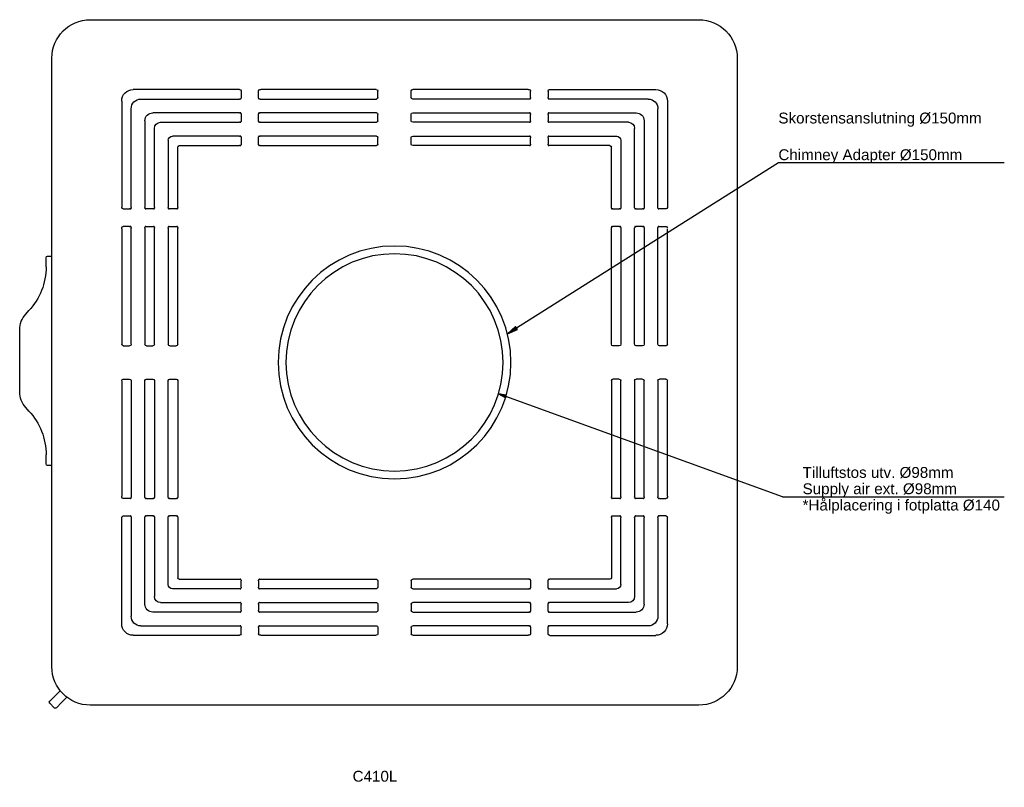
# Model space of a CAD drawing. Header units: millimetres. Extents: x 26 to 661, y -549 to -54.
import ezdxf
from ezdxf.lldxf.tags import DXFTag

# ---------------------------------------------------------------- set-up
doc = ezdxf.new("R2010")
doc.units = ezdxf.units.MM
for name, color, linetype in [('Default', 7, 'Continuous'), ('dimension', 7, 'Continuous'), ('DSN1072273', 7, 'Continuous'), ('DSN1089373', 7, 'Continuous'), ('DSN1110571', 7, 'Continuous'), ('DSN1121146', 7, 'Continuous'), ('DV1_dimension', 7, 'Continuous')]:
    doc.layers.add(name, color=color, linetype=linetype)
tags = doc.linetypes.add('HIDDEN2', pattern=[4.7625, 3.175, -1.5875]).pattern_tags.tags
tags[6:7] = [DXFTag(74, 4), DXFTag(75, 0), DXFTag(340, '0'), DXFTag(46, 0.0), DXFTag(50, 0.0), DXFTag(44, 0.0), DXFTag(45, 0.0)]
tags[4:5] = [DXFTag(74, 4), DXFTag(75, 0), DXFTag(340, '0'), DXFTag(46, 0.0), DXFTag(50, 0.0), DXFTag(44, 0.0), DXFTag(45, 0.0)]

# ---------------------------------------------------------------- blocks, each defined once
blk = doc.blocks.new('SEANNOT_GROUP1')
at = {"layer": 'Default', "linetype": 'Continuous'}
blk.add_hatch(color=7, dxfattribs=at).paths.add_polyline_path([(5.3, 4.72), (0, 0), (6.54, 2.75)])
at = {"layer": 'Default', "color": 7, "linetype": 'Continuous'}
for p, q in [((174.73, 110.18), (0, 0)), ((320.11, 110.18), (174.73, 110.18)), ((5.3, 4.72), (0, 0)), ((5.3, 4.72), (0, 0)), ((0, 0), (6.54, 2.75)), ((0, 0), (6.54, 2.75)), ((6.54, 2.75), (5.3, 4.72)), ((6.54, 2.75), (5.3, 4.72))]:
    blk.add_line(p, q, dxfattribs=at)
blk = doc.blocks.new('SEANNOT_GROUP')
at = {"layer": 'dimension', "linetype": 'Continuous'}
blk.add_hatch(color=7, dxfattribs=at).paths.add_polyline_path([(4.88, 65.54), (0, 66.44), (4.33, 64)])
at = {"layer": 'dimension', "color": 7, "linetype": 'Continuous'}
for p, q in [((182.9, 0), (0, 66.44)), ((4.88, 65.54), (0, 66.44)), ((0, 66.44), (4.33, 64)), ((4.88, 65.54), (0, 66.44)), ((0, 66.44), (4.33, 64)), ((4.88, 65.54), (0, 66.44)), ((0, 66.44), (4.33, 64)), ((4.88, 65.54), (0, 66.44)), ((0, 66.44), (4.33, 64)), ((4.33, 64), (4.88, 65.54)), ((4.33, 64), (4.88, 65.54)), ((4.33, 64), (4.88, 65.54)), ((4.33, 64), (4.88, 65.54)), ((182.9, 0), (325.82, 0))]:
    blk.add_line(p, q, dxfattribs=at)
at = {"layer": 'dimension', "char_height": 7, "attachment_point": 1}
for s, insert, width in [('{\\fArial|b0||i0||c0|p34;\\C7;\\H7.;\\W1.;Tilluftstos utv. Ø98mm}', (195.85, 19.25), 98.1522), ('{\\fArial|b0||i0||c0|p34;\\C7;\\H7.;\\W1.;Supply air ext. Ø98mm}', (195.85, 8.75), 99.8261), ('{\\fArial|b0||i0||c0|p34;\\C7;\\H7.;\\W1.;*Hålplacering i fotplatta Ø140}', (195.85, -1.75), 127.5218)]:
    blk.add_mtext(s, dxfattribs=dict(at, insert=insert, width=width))
blk = doc.blocks.new('SE')
at = {"layer": 'DSN1072273', "color": 7, "linetype": 'Continuous'}
for p, q in [((-26.89, 3.57), (-30.37, 7.04)), ((-26.09, 11.25), (-22.65, 7.81)), ((-22.65, 7.81), (-19.37, 4.54)), ((-23.61, 0.29), (-26.89, 3.57)), ((-19.37, 3.12), (-22.2, 0.29))]:
    blk.add_line(p, q, dxfattribs=at)
for centre, start, end in [((-22.91, 1), 225, 315), ((-20.08, 3.83), 315, 45)]:
    blk.add_arc(centre, 1, start, end, dxfattribs=at)
at = {"layer": 'DSN1089373', "color": 7, "linetype": 'Continuous'}
blk.add_line((-341.15, 383.38), (-341.05, 383.48), dxfattribs=at)
at = {"layer": 'DSN1110571', "color": 7, "linetype": 'Continuous'}
for p, q in [((-18, 291.19), (-20.7, 291.19)), ((-17, 284.24), (-17, 290.19)), ((-17, 284.24), (-17, 284.24)), ((-6, 256.08), (-5.99, 256.08)), ((-3.96, 253.87), (-5.99, 256.08)), ((-3.96, 253.87), (-3.96, 253.87)), ((0, 203.74), (0, 243.74)), ((0, 203.74), (0, 203.74)), ((-6, 191.4), (-5.99, 191.4)), ((-5.99, 191.4), (-3.96, 193.6)), ((-3.96, 193.61), (-3.96, 193.6)), ((-17, 163.24), (-17, 163.24)), ((-17, 157.29), (-17, 163.24)), ((-20.7, 156.29), (-18, 156.29))]:
    blk.add_line(p, q, dxfattribs=at)
for centre, radius, start, end in [((-18, 290.19), 1, 0, 90), ((24.53, 284.24), 41.53, 180, 222.69157), ((-14.95, 243.74), 14.94, 0, 42.69157), ((-14.95, 203.74), 14.94, 317.30843, 360), ((24.53, 163.24), 41.53, 137.30843, 180), ((-18, 157.29), 1, 270, 0)]:
    blk.add_arc(centre, radius, start, end, dxfattribs=at)
at = {"layer": 'DSN1121146', "color": 7, "linetype": 'Continuous'}
for p, q in [((-45.5, 443.49), (-437.5, 443.49)), ((-462.3, 418.69), (-462.3, 26.69)), ((-20.7, 26.69), (-20.7, 418.69)), ((-341.48, 398.49), (-409.83, 398.49)), ((-340.38, 397.49), (-340.38, 393.39)), ((-329.12, 393.39), (-329.12, 397.49)), ((-327.65, 398.45), (-253.24, 398.45)), ((-252.2, 393.39), (-252.2, 397.49)), ((-230.8, 393.39), (-230.8, 397.49)), ((-229.76, 398.45), (-155.36, 398.45)), ((-153.88, 393.39), (-153.88, 397.49)), ((-142.62, 397.49), (-142.62, 393.39)), ((-141.52, 398.49), (-73.17, 398.49)), ((-417.3, 391.02), (-417.3, 322.67)), ((-404.93, 392.39), (-341.39, 392.39)), ((-328.12, 392.39), (-253.2, 392.39)), ((-154.89, 392.39), (-229.81, 392.39)), ((-78.08, 392.39), (-141.62, 392.39)), ((-65.7, 391.02), (-65.7, 322.67)), ((-411.2, 322.58), (-411.2, 386.11)), ((-341.39, 383.49), (-397.22, 383.49)), ((-340.38, 382.49), (-340.38, 378.39)), ((-329.12, 378.39), (-329.12, 382.49)), ((-253.2, 383.49), (-328.12, 383.49)), ((-252.2, 378.39), (-252.2, 382.49)), ((-230.8, 378.39), (-230.8, 382.49)), ((-229.81, 383.49), (-154.89, 383.49)), ((-153.88, 378.39), (-153.88, 382.49)), ((-142.62, 382.49), (-142.62, 378.39)), ((-141.62, 383.49), (-85.78, 383.49)), ((-71.8, 322.58), (-71.8, 386.11)), ((-402.3, 378.41), (-402.3, 322.58)), ((-392.32, 377.39), (-341.39, 377.39)), ((-328.12, 377.39), (-253.2, 377.39)), ((-154.89, 377.39), (-229.81, 377.39)), ((-90.69, 377.39), (-141.62, 377.39)), ((-80.7, 378.41), (-80.7, 322.58)), ((-396.2, 322.58), (-396.2, 373.5)), ((-341.39, 368.49), (-384.61, 368.49)), ((-253.2, 368.49), (-328.12, 368.49)), ((-229.81, 368.49), (-154.89, 368.49)), ((-141.62, 368.49), (-98.39, 368.49)), ((-86.8, 322.58), (-86.8, 373.5)), ((-387.3, 365.8), (-387.3, 322.58)), ((-380.21, 362.39), (-341.39, 362.39)), ((-340.38, 367.49), (-340.38, 363.39)), ((-329.12, 363.39), (-329.12, 367.49)), ((-328.12, 362.39), (-253.2, 362.39)), ((-252.2, 363.39), (-252.2, 367.49)), ((-230.8, 363.39), (-230.8, 367.49)), ((-154.89, 362.39), (-229.81, 362.39)), ((-153.88, 363.39), (-153.88, 367.49)), ((-142.62, 367.49), (-142.62, 363.39)), ((-102.8, 362.39), (-141.62, 362.39)), ((-95.7, 365.8), (-95.7, 322.58)), ((-381.2, 322.58), (-381.2, 361.39)), ((-101.8, 322.58), (-101.8, 361.39)), ((-416.3, 321.57), (-412.21, 321.57)), ((-397.21, 321.57), (-401.3, 321.57)), ((-382.21, 321.57), (-386.3, 321.57)), ((-100.8, 321.57), (-96.71, 321.57)), ((-85.8, 321.57), (-81.71, 321.57)), ((-66.71, 321.57), (-70.8, 321.57)), ((-417.26, 234.43), (-417.26, 308.84)), ((-412.21, 310.31), (-416.3, 310.31)), ((-411.2, 234.39), (-411.2, 309.3)), ((-402.3, 309.3), (-402.3, 234.39)), ((-401.3, 310.31), (-397.21, 310.31)), ((-396.2, 234.39), (-396.2, 309.3)), ((-387.3, 309.3), (-387.3, 234.39)), ((-386.3, 310.31), (-382.21, 310.31)), ((-381.2, 234.39), (-381.2, 309.3)), ((-101.8, 234.39), (-101.8, 309.3)), ((-96.71, 310.31), (-100.8, 310.31)), ((-95.7, 309.3), (-95.7, 234.39)), ((-86.8, 234.39), (-86.8, 309.3)), ((-81.71, 310.31), (-85.8, 310.31)), ((-80.7, 309.3), (-80.7, 234.39)), ((-71.8, 234.39), (-71.8, 309.3)), ((-70.8, 310.31), (-66.71, 310.31)), ((-65.74, 308.84), (-65.74, 234.43)), ((-416.31, 233.39), (-412.2, 233.39)), ((-401.31, 233.39), (-397.2, 233.39)), ((-386.31, 233.39), (-382.2, 233.39)), ((-96.7, 233.39), (-100.81, 233.39)), ((-81.7, 233.39), (-85.81, 233.39)), ((-66.7, 233.39), (-70.81, 233.39)), ((-417.26, 136.54), (-417.26, 210.95)), ((-416.31, 211.99), (-412.2, 211.99)), ((-411.2, 210.99), (-411.2, 136.08)), ((-402.3, 136.08), (-402.3, 210.99)), ((-401.31, 211.99), (-397.2, 211.99)), ((-396.2, 210.99), (-396.2, 136.08)), ((-387.3, 136.08), (-387.3, 210.99)), ((-386.31, 211.99), (-382.2, 211.99)), ((-381.2, 210.99), (-381.2, 136.08)), ((-101.8, 210.99), (-101.8, 136.08)), ((-96.7, 211.99), (-100.81, 211.99)), ((-95.7, 136.08), (-95.7, 210.99)), ((-86.8, 210.99), (-86.8, 136.08)), ((-81.7, 211.99), (-85.81, 211.99)), ((-80.7, 136.08), (-80.7, 210.99)), ((-71.8, 210.99), (-71.8, 136.08)), ((-66.7, 211.99), (-70.81, 211.99)), ((-65.74, 210.95), (-65.74, 136.54)), ((-412.21, 135.07), (-416.3, 135.07)), ((-401.3, 135.07), (-397.21, 135.07)), ((-386.3, 135.07), (-382.21, 135.07)), ((-96.71, 135.07), (-100.8, 135.07)), ((-81.71, 135.07), (-85.8, 135.07)), ((-70.8, 135.07), (-66.71, 135.07)), ((-417.3, 54.36), (-417.3, 122.71)), ((-416.3, 123.81), (-412.21, 123.81)), ((-411.2, 122.8), (-411.2, 59.27)), ((-402.3, 66.97), (-402.3, 122.8)), ((-397.21, 123.81), (-401.3, 123.81)), ((-396.2, 122.8), (-396.2, 71.87)), ((-387.3, 79.58), (-387.3, 122.8)), ((-382.21, 123.81), (-386.3, 123.81)), ((-381.2, 122.8), (-381.2, 83.99)), ((-101.8, 122.8), (-101.8, 83.99)), ((-100.8, 123.81), (-96.71, 123.81)), ((-95.7, 79.58), (-95.7, 122.8)), ((-86.8, 122.8), (-86.8, 71.87)), ((-85.8, 123.81), (-81.71, 123.81)), ((-80.7, 66.97), (-80.7, 122.8)), ((-71.8, 122.8), (-71.8, 59.27)), ((-66.71, 123.81), (-70.8, 123.81)), ((-65.7, 54.36), (-65.7, 122.71)), ((-380.21, 82.99), (-341.39, 82.99)), ((-328.12, 82.99), (-253.2, 82.99)), ((-154.89, 82.99), (-229.81, 82.99)), ((-102.8, 82.99), (-141.62, 82.99)), ((-341.39, 76.89), (-384.61, 76.89)), ((-340.38, 77.89), (-340.38, 81.99)), ((-329.12, 81.99), (-329.12, 77.89)), ((-253.2, 76.89), (-328.12, 76.89)), ((-252.2, 81.99), (-252.2, 77.89)), ((-230.8, 81.99), (-230.8, 77.89)), ((-229.81, 76.89), (-154.89, 76.89)), ((-153.88, 81.99), (-153.88, 77.89)), ((-142.62, 77.89), (-142.62, 81.99)), ((-141.62, 76.89), (-98.39, 76.89)), ((-392.32, 67.99), (-341.39, 67.99)), ((-340.38, 62.89), (-340.38, 66.99)), ((-329.12, 66.99), (-329.12, 62.89)), ((-328.12, 67.99), (-253.2, 67.99)), ((-252.2, 66.99), (-252.2, 62.89)), ((-230.8, 66.99), (-230.8, 62.89)), ((-154.89, 67.99), (-229.81, 67.99)), ((-153.88, 66.99), (-153.88, 62.89)), ((-142.62, 62.89), (-142.62, 66.99)), ((-90.69, 67.99), (-141.62, 67.99)), ((-341.39, 61.89), (-397.22, 61.89)), ((-253.2, 61.89), (-328.12, 61.89)), ((-229.81, 61.89), (-154.89, 61.89)), ((-141.62, 61.89), (-85.78, 61.89)), ((-404.93, 52.99), (-341.39, 52.99)), ((-340.38, 47.89), (-340.38, 51.99)), ((-329.12, 51.99), (-329.12, 47.89)), ((-328.12, 52.99), (-253.2, 52.99)), ((-252.2, 51.99), (-252.2, 47.89)), ((-230.8, 51.99), (-230.8, 47.89)), ((-154.89, 52.99), (-229.81, 52.99)), ((-153.88, 51.99), (-153.88, 47.89)), ((-142.62, 47.89), (-142.62, 51.99)), ((-78.08, 52.99), (-141.62, 52.99)), ((-341.48, 46.89), (-409.83, 46.89)), ((-253.24, 46.93), (-327.65, 46.93)), ((-155.36, 46.93), (-229.76, 46.93)), ((-141.52, 46.89), (-73.17, 46.89)), ((-437.5, 1.89), (-45.5, 1.89))]:
    blk.add_line(p, q, dxfattribs=at)
for centre, radius, start, end in [((-437.5, 418.69), 24.8, 90, 180), ((-45.5, 418.69), 24.8, 0, 90), ((-341.3, 397.56), 0.922, 2.43368, 89.13791), ((-328.2, 397.56), 0.922, 90.8639, 177.5645), ((-253.19, 397.46), 0.992, 7.70254, 92.94263), ((-229.81, 397.46), 0.992, 87.05802, 172.29681), ((-154.8, 397.56), 0.922, 2.43368, 89.13791), ((-141.7, 397.56), 0.922, 90.8639, 177.5645), ((-73.17, 391.02), 7.47, 0, 90), ((-416.37, 322.49), 0.922, 180.8639, 267.5645), ((-66.63, 322.49), 0.922, 272.43368, 359.13791), ((-416.37, 309.39), 0.922, 92.43368, 179.13791), ((-66.63, 309.39), 0.922, 0.8639, 87.5645), ((-416.27, 234.38), 0.992, 177.05802, 262.29681), ((-66.74, 234.38), 0.992, 277.70254, 2.94263), ((-416.27, 211), 0.992, 97.70254, 182.94263), ((-66.74, 211), 0.992, 357.05802, 82.29681), ((-416.37, 135.99), 0.922, 180.8639, 267.5645), ((-66.63, 135.99), 0.922, 272.43368, 359.13791), ((-416.37, 122.89), 0.922, 92.43368, 179.13791), ((-66.63, 122.89), 0.922, 0.8639, 87.5645), ((-409.83, 54.36), 7.47, 180, 270), ((-73.17, 54.36), 7.47, 270, 360), ((-341.3, 47.82), 0.922, 270.8639, 357.5645), ((-328.2, 47.82), 0.922, 182.43368, 269.13791), ((-253.19, 47.92), 0.992, 267.05802, 352.29681), ((-229.81, 47.92), 0.992, 187.70254, 272.94263), ((-154.8, 47.82), 0.922, 270.8639, 357.5645), ((-141.7, 47.82), 0.922, 182.43368, 269.13791), ((-437.5, 26.69), 24.8, 180, 270), ((-45.5, 26.69), 24.8, 270, 0)]:
    blk.add_arc(centre, radius, start, end, dxfattribs=at)
for centre, major_axis, ratio, start_param, end_param in [((-409.77, 390.96), (5.34, -5.34), 0.992433, 2.359993, 3.923193), ((-340.94, 398.03), (-1.14, 0.24), 0.339479, -1.189896, -1.006919), ((-340.49, 393.39), (0, -1), 0.105104, 1.109489, 1.570796), ((-340.49, 397.49), (0, 1), 0.105104, 4.712389, 4.826356), ((-329.02, 397.49), (0, 1), 0.105104, 1.456829, 1.570796), ((-329.02, 393.39), (0, -1), 0.105104, 4.712389, 5.173696), ((-328.56, 398.03), (1.14, 0.24), 0.339479, 0.571958, 1.189896), ((-253.21, 393.39), (-0.712, 0.712), 0.992433, 2.359993, 3.923193), ((-253.21, 397.49), (-0.712, -0.712), 0.992433, 2.359993, 2.455602), ((-229.8, 397.49), (0.712, -0.712), 0.992433, 3.827584, 3.923193), ((-229.8, 393.39), (0.712, 0.712), 0.992433, 2.359993, 3.923193), ((-154.44, 398.03), (-1.14, 0.24), 0.339479, 5.093289, 5.711227), ((-153.99, 393.39), (0, -1), 0.105104, 1.109489, 1.570796), ((-153.99, 397.49), (0, 1), 0.105104, 4.712389, 4.826356), ((-142.52, 397.49), (0, 1), 0.105104, 1.456829, 1.570796), ((-142.52, 393.39), (0, -1), 0.105104, 4.712389, 5.173696), ((-142.06, 398.03), (1.14, 0.24), 0.339479, 1.006919, 1.189896), ((-73.23, 390.96), (-5.34, -5.34), 0.992433, 2.359993, 3.923193), ((-404.88, 386.06), (4.49, -4.49), 0.992433, 2.359993, 3.923193), ((-341.39, 392.48), (1, 0), 0.087489, 4.712389, 5.132989), ((-328.12, 392.48), (-1, 0), 0.087489, 1.150197, 1.570796), ((-154.89, 392.48), (1, 0), 0.087489, 4.712389, 5.132989), ((-141.62, 392.48), (-1, 0), 0.087489, 1.150197, 1.570796), ((-78.13, 386.06), (-4.49, -4.49), 0.992433, 2.359993, 3.923193), ((-397.18, 378.37), (3.63, -3.63), 0.992433, 2.359993, 3.923193), ((-341.39, 383.4), (-1, 0), 0.087489, 4.291789, 4.712389), ((-340.49, 382.49), (0, -1), 0.105104, 1.570796, 2.032103), ((-329.02, 382.49), (0, 1), 0.105104, 1.109489, 1.570796), ((-328.12, 383.4), (-1, 0), 0.087489, 4.712389, 5.132989), ((-253.21, 382.49), (-0.712, -0.712), 0.992433, 2.359993, 3.923193), ((-229.8, 382.49), (0.712, -0.712), 0.992433, 2.359993, 3.923193), ((-154.89, 383.4), (-1, 0), 0.087489, 4.291789, 4.712389), ((-153.99, 382.49), (0, 1), 0.105104, 4.712389, 5.173696), ((-142.52, 382.49), (0, -1), 0.105104, 4.251082, 4.712389), ((-141.62, 383.4), (-1, 0), 0.087489, 4.712389, 5.132989), ((-85.82, 378.37), (-3.63, -3.63), 0.992433, 2.359993, 3.923193), ((-392.29, 373.47), (2.78, -2.78), 0.992433, 2.359993, 3.923193), ((-341.39, 377.48), (1, 0), 0.087489, 4.712389, 5.132989), ((-340.49, 378.39), (0, -1), 0.105104, 1.109489, 1.570796), ((-329.02, 378.39), (0, -1), 0.105104, 4.712389, 5.173696), ((-328.12, 377.48), (-1, 0), 0.087489, 1.150197, 1.570796), ((-253.21, 378.39), (-0.712, 0.712), 0.992433, 2.359993, 3.923193), ((-229.8, 378.39), (0.712, 0.712), 0.992433, 2.359993, 3.923193), ((-154.89, 377.48), (1, 0), 0.087489, 4.712389, 5.132989), ((-153.99, 378.39), (0, -1), 0.105104, 1.109489, 1.570796), ((-142.52, 378.39), (0, -1), 0.105104, 4.712389, 5.173696), ((-141.62, 377.48), (1, 0), 0.087489, 4.291789, 4.712389), ((-90.72, 373.47), (-2.78, -2.78), 0.992433, 2.359993, 3.923193), ((-384.59, 365.78), (1.92, -1.92), 0.992433, 2.359993, 3.923193), ((-341.39, 368.4), (-1, 0), 0.087489, 4.291789, 4.712389), ((-340.49, 367.49), (0, -1), 0.105104, 1.570796, 2.032103), ((-329.02, 367.49), (0, 1), 0.105104, 1.109489, 1.570796), ((-328.12, 368.4), (-1, 0), 0.087489, 4.712389, 5.132989), ((-253.21, 367.49), (-0.712, -0.712), 0.992433, 2.359993, 3.923193), ((-229.8, 367.49), (0.712, -0.712), 0.992433, 2.359993, 3.923193), ((-154.89, 368.4), (-1, 0), 0.087489, 4.291789, 4.712389), ((-153.99, 367.49), (0, 1), 0.105104, 4.712389, 5.173696), ((-142.52, 367.49), (0, -1), 0.105104, 4.251082, 4.712389), ((-141.62, 368.4), (-1, 0), 0.087489, 4.712389, 5.132989), ((-98.41, 365.78), (-1.92, -1.92), 0.992433, 2.359993, 3.923193), ((-380.2, 361.39), (0.712, -0.712), 0.992433, 2.359993, 3.923193), ((-341.39, 362.48), (1, 0), 0.087489, 4.712389, 5.132989), ((-340.49, 363.39), (0, -1), 0.105104, 1.109489, 1.570796), ((-329.02, 363.39), (0, 1), 0.105104, 1.570796, 2.032103), ((-328.12, 362.48), (1, 0), 0.087489, 4.291789, 4.712389), ((-253.21, 363.39), (-0.712, 0.712), 0.992433, 2.359993, 3.923193), ((-229.8, 363.39), (0.712, 0.712), 0.992433, 2.359993, 3.923193), ((-154.89, 362.48), (1, 0), 0.087489, 4.712389, 5.132989), ((-153.99, 363.39), (0, 1), 0.105104, 4.251082, 4.712389), ((-142.52, 363.39), (0, -1), 0.105104, 4.712389, 5.173696), ((-141.62, 362.48), (-1, 0), 0.087489, 1.150197, 1.570796), ((-102.81, 361.39), (-0.712, -0.712), 0.992433, 2.359993, 3.923193), ((-416.85, 322.13), (-0.24, 1.14), 0.339479, 1.006919, 1.189896), ((-416.3, 321.67), (-1, 0), 0.105104, 1.456829, 1.570796), ((-412.21, 321.67), (1, 0), 0.105104, 4.712389, 5.173696), ((-411.29, 322.58), (0, 1), 0.087489, 4.291789, 4.712389), ((-402.22, 322.58), (0, -1), 0.087489, 4.712389, 5.132989), ((-401.3, 321.67), (-1, 0), 0.105104, 1.109489, 1.570796), ((-397.21, 321.67), (1, 0), 0.105104, 4.712389, 5.173696), ((-396.29, 322.58), (0, -1), 0.087489, 1.150197, 1.570796), ((-387.22, 322.58), (0, -1), 0.087489, 4.712389, 5.132989), ((-386.3, 321.67), (-1, 0), 0.105104, 1.109489, 1.570796), ((-382.21, 321.67), (1, 0), 0.105104, 4.712389, 5.173696), ((-381.29, 322.58), (0, -1), 0.087489, 1.150197, 1.570796), ((-101.72, 322.58), (0, -1), 0.087489, 4.712389, 5.132989), ((-100.8, 321.67), (-1, 0), 0.105104, 1.109489, 1.570796), ((-96.71, 321.67), (1, 0), 0.105104, 4.712389, 5.173696), ((-95.79, 322.58), (0, -1), 0.087489, 1.150197, 1.570796), ((-86.72, 322.58), (0, -1), 0.087489, 4.712389, 5.132989), ((-85.8, 321.67), (-1, 0), 0.105104, 1.109489, 1.570796), ((-81.71, 321.67), (1, 0), 0.105104, 4.712389, 5.173696), ((-80.79, 322.58), (0, 1), 0.087489, 4.291789, 4.712389), ((-71.72, 322.58), (0, -1), 0.087489, 4.712389, 5.132989), ((-70.8, 321.67), (-1, 0), 0.105104, 1.109489, 1.570796), ((-66.71, 321.67), (1, 0), 0.105104, 4.712389, 4.826356), ((-66.16, 322.13), (0.24, 1.14), 0.339479, -1.189896, -1.006919), ((-416.3, 310.2), (-1, 0), 0.105104, 4.712389, 4.826356), ((-412.21, 310.2), (1, 0), 0.105104, 1.109489, 1.570796), ((-411.29, 309.3), (0, 1), 0.087489, 4.712389, 5.132989), ((-402.22, 309.3), (0, 1), 0.087489, 1.150197, 1.570796), ((-401.3, 310.2), (-1, 0), 0.105104, 4.712389, 5.173696), ((-397.21, 310.2), (1, 0), 0.105104, 1.109489, 1.570796), ((-396.29, 309.3), (0, 1), 0.087489, 4.712389, 5.132989), ((-387.22, 309.3), (0, 1), 0.087489, 1.150197, 1.570796), ((-386.3, 310.2), (-1, 0), 0.105104, 4.712389, 5.173696), ((-382.21, 310.2), (1, 0), 0.105104, 1.109489, 1.570796), ((-381.29, 309.3), (0, 1), 0.087489, 4.712389, 5.132989), ((-101.72, 309.3), (0, -1), 0.087489, 4.291789, 4.712389), ((-100.8, 310.2), (-1, 0), 0.105104, 4.712389, 5.173696), ((-96.71, 310.2), (1, 0), 0.105104, 1.109489, 1.570796), ((-95.79, 309.3), (0, 1), 0.087489, 4.712389, 5.132989), ((-86.72, 309.3), (0, -1), 0.087489, 4.291789, 4.712389), ((-85.8, 310.2), (-1, 0), 0.105104, 4.712389, 5.173696), ((-81.71, 310.2), (1, 0), 0.105104, 1.109489, 1.570796), ((-80.79, 309.3), (0, 1), 0.087489, 4.712389, 5.132989), ((-71.72, 309.3), (0, -1), 0.087489, 4.291789, 4.712389), ((-70.8, 310.2), (-1, 0), 0.105104, 4.712389, 5.173696), ((-66.71, 310.2), (-1, 0), 0.105104, 4.598422, 4.712389), ((-66.16, 309.75), (0.24, -1.14), 0.339479, 0.571958, 1.189896), ((-416.3, 234.39), (0.712, 0.712), 0.992433, 3.827584, 3.923193), ((-412.21, 234.39), (-0.712, 0.712), 0.992433, 2.359993, 3.923193), ((-401.3, 234.39), (0.712, 0.712), 0.992433, 2.359993, 3.923193), ((-397.21, 234.39), (-0.712, 0.712), 0.992433, 2.359993, 3.923193), ((-386.3, 234.39), (0.712, 0.712), 0.992433, 2.359993, 3.923193), ((-382.21, 234.39), (-0.712, 0.712), 0.992433, 2.359993, 3.923193), ((-100.8, 234.39), (0.712, 0.712), 0.992433, 2.359993, 3.923193), ((-96.71, 234.39), (-0.712, 0.712), 0.992433, 2.359993, 3.923193), ((-85.8, 234.39), (0.712, 0.712), 0.992433, 2.359993, 3.923193), ((-81.71, 234.39), (-0.712, 0.712), 0.992433, 2.359993, 3.923193), ((-70.8, 234.39), (0.712, 0.712), 0.992433, 2.359993, 3.923193), ((-66.71, 234.39), (-0.712, 0.712), 0.992433, 2.359993, 2.455602), ((-416.3, 210.99), (0.712, -0.712), 0.992433, 2.359993, 2.455602), ((-412.21, 210.99), (-0.712, -0.712), 0.992433, 2.359993, 3.923193), ((-401.3, 210.99), (0.712, -0.712), 0.992433, 2.359993, 3.923193), ((-397.21, 210.99), (-0.712, -0.712), 0.992433, 2.359993, 3.923193), ((-386.3, 210.99), (0.712, -0.712), 0.992433, 2.359993, 3.923193), ((-382.21, 210.99), (-0.712, -0.712), 0.992433, 2.359993, 3.923193), ((-100.8, 210.99), (0.712, -0.712), 0.992433, 2.359993, 3.923193), ((-96.71, 210.99), (-0.712, -0.712), 0.992433, 2.359993, 3.923193), ((-85.8, 210.99), (0.712, -0.712), 0.992433, 2.359993, 3.923193), ((-81.71, 210.99), (-0.712, -0.712), 0.992433, 2.359993, 3.923193), ((-70.8, 210.99), (0.712, -0.712), 0.992433, 2.359993, 3.923193), ((-66.71, 210.99), (-0.712, -0.712), 0.992433, 3.827584, 3.923193), ((-416.85, 135.63), (-0.24, 1.14), 0.339479, 0.571958, 1.189896), ((-416.3, 135.17), (1, 0), 0.105104, 4.598422, 4.712389), ((-412.21, 135.17), (1, 0), 0.105104, 4.712389, 5.173696), ((-411.29, 136.08), (0, -1), 0.087489, 1.150197, 1.570796), ((-402.22, 136.08), (0, -1), 0.087489, 4.712389, 5.132989), ((-401.3, 135.17), (-1, 0), 0.105104, 1.109489, 1.570796), ((-397.21, 135.17), (1, 0), 0.105104, 4.712389, 5.173696), ((-396.29, 136.08), (0, -1), 0.087489, 1.150197, 1.570796), ((-387.22, 136.08), (0, -1), 0.087489, 4.712389, 5.132989), ((-386.3, 135.17), (-1, 0), 0.105104, 1.109489, 1.570796), ((-382.21, 135.17), (1, 0), 0.105104, 4.712389, 5.173696), ((-381.29, 136.08), (0, -1), 0.087489, 1.150197, 1.570796), ((-101.72, 136.08), (0, -1), 0.087489, 4.712389, 5.132989), ((-100.8, 135.17), (-1, 0), 0.105104, 1.109489, 1.570796), ((-96.71, 135.17), (1, 0), 0.105104, 4.712389, 5.173696), ((-95.79, 136.08), (0, -1), 0.087489, 1.150197, 1.570796), ((-86.72, 136.08), (0, -1), 0.087489, 4.712389, 5.132989), ((-85.8, 135.17), (-1, 0), 0.105104, 1.109489, 1.570796), ((-81.71, 135.17), (1, 0), 0.105104, 4.712389, 5.173696), ((-80.79, 136.08), (0, -1), 0.087489, 1.150197, 1.570796), ((-71.72, 136.08), (0, -1), 0.087489, 4.712389, 5.132989), ((-70.8, 135.17), (-1, 0), 0.105104, 1.109489, 1.570796), ((-66.71, 135.17), (1, 0), 0.105104, 4.712389, 4.826356), ((-66.16, 135.63), (0.24, 1.14), 0.339479, 5.093289, 5.711227), ((-416.85, 123.25), (-0.24, -1.14), 0.339479, -1.189896, -1.006919), ((-416.3, 123.7), (-1, 0), 0.105104, 4.712389, 4.826356), ((-412.21, 123.7), (1, 0), 0.105104, 1.109489, 1.570796), ((-411.29, 122.8), (0, 1), 0.087489, 4.712389, 5.132989), ((-402.22, 122.8), (0, 1), 0.087489, 1.150197, 1.570796), ((-401.3, 123.7), (-1, 0), 0.105104, 4.712389, 5.173696), ((-397.21, 123.7), (1, 0), 0.105104, 1.109489, 1.570796), ((-396.29, 122.8), (0, 1), 0.087489, 4.712389, 5.132989), ((-387.22, 122.8), (0, 1), 0.087489, 1.150197, 1.570796), ((-386.3, 123.7), (-1, 0), 0.105104, 4.712389, 5.173696), ((-382.21, 123.7), (1, 0), 0.105104, 1.109489, 1.570796), ((-381.29, 122.8), (0, 1), 0.087489, 4.712389, 5.132989), ((-101.72, 122.8), (0, -1), 0.087489, 4.291789, 4.712389), ((-100.8, 123.7), (-1, 0), 0.105104, 4.712389, 5.173696), ((-96.71, 123.7), (1, 0), 0.105104, 1.109489, 1.570796), ((-95.79, 122.8), (0, 1), 0.087489, 4.712389, 5.132989), ((-86.72, 122.8), (0, 1), 0.087489, 1.150197, 1.570796), ((-85.8, 123.7), (-1, 0), 0.105104, 4.712389, 5.173696), ((-81.71, 123.7), (1, 0), 0.105104, 1.109489, 1.570796), ((-80.79, 122.8), (0, 1), 0.087489, 4.712389, 5.132989), ((-71.72, 122.8), (0, 1), 0.087489, 1.150197, 1.570796), ((-70.8, 123.7), (-1, 0), 0.105104, 4.712389, 5.173696), ((-66.71, 123.7), (1, 0), 0.105104, 1.456829, 1.570796), ((-66.16, 123.25), (0.24, -1.14), 0.339479, 1.006919, 1.189896), ((-380.2, 83.99), (0.712, 0.712), 0.992433, 2.359993, 3.923193), ((-341.39, 82.9), (-1, 0), 0.087489, 4.291789, 4.712389), ((-328.12, 82.9), (-1, 0), 0.087489, 4.712389, 5.132989), ((-253.21, 81.99), (-0.712, -0.712), 0.992433, 2.359993, 3.923193), ((-229.8, 81.99), (0.712, -0.712), 0.992433, 2.359993, 3.923193), ((-154.89, 82.9), (-1, 0), 0.087489, 4.291789, 4.712389), ((-141.62, 82.9), (-1, 0), 0.087489, 4.712389, 5.132989), ((-102.81, 83.99), (-0.712, 0.712), 0.992433, 2.359993, 3.923193), ((-384.59, 79.6), (1.92, 1.92), 0.992433, 2.359993, 3.923193), ((-341.39, 76.98), (1, 0), 0.087489, 4.712389, 5.132989), ((-340.49, 81.99), (0, 1), 0.105104, 4.712389, 5.173696), ((-340.49, 77.89), (0, 1), 0.105104, 4.251082, 4.712389), ((-329.02, 81.99), (0, -1), 0.105104, 4.251082, 4.712389), ((-329.02, 77.89), (0, -1), 0.105104, 4.712389, 5.173696), ((-328.12, 76.98), (1, 0), 0.087489, 4.291789, 4.712389), ((-253.21, 77.89), (-0.712, 0.712), 0.992433, 2.359993, 3.923193), ((-229.8, 77.89), (0.712, 0.712), 0.992433, 2.359993, 3.923193), ((-154.89, 76.98), (1, 0), 0.087489, 4.712389, 5.132989), ((-153.99, 81.99), (0, -1), 0.105104, 1.570796, 2.032103), ((-153.99, 77.89), (0, -1), 0.105104, 1.109489, 1.570796), ((-142.52, 81.99), (0, 1), 0.105104, 1.109489, 1.570796), ((-142.52, 77.89), (0, -1), 0.105104, 4.712389, 5.173696), ((-141.62, 76.98), (-1, 0), 0.087489, 1.150197, 1.570796), ((-98.41, 79.6), (-1.92, 1.92), 0.992433, 2.359993, 3.923193), ((-392.29, 71.9), (2.78, 2.78), 0.992433, 2.359993, 3.923193), ((-90.72, 71.9), (-2.78, 2.78), 0.992433, 2.359993, 3.923193), ((-397.18, 67.01), (3.63, 3.63), 0.992433, 2.359993, 3.923193), ((-341.39, 67.9), (-1, 0), 0.087489, 4.291789, 4.712389), ((-340.49, 66.99), (0, 1), 0.105104, 4.712389, 5.173696), ((-329.02, 66.99), (0, -1), 0.105104, 4.251082, 4.712389), ((-328.12, 67.9), (-1, 0), 0.087489, 4.712389, 5.132989), ((-253.21, 66.99), (-0.712, -0.712), 0.992433, 2.359993, 3.923193), ((-229.8, 66.99), (0.712, -0.712), 0.992433, 2.359993, 3.923193), ((-154.89, 67.9), (-1, 0), 0.087489, 4.291789, 4.712389), ((-153.99, 66.99), (0, -1), 0.105104, 1.570796, 2.032103), ((-142.52, 66.99), (0, 1), 0.105104, 1.109489, 1.570796), ((-141.62, 67.9), (-1, 0), 0.087489, 4.712389, 5.132989), ((-85.82, 67.01), (-3.63, 3.63), 0.992433, 2.359993, 3.923193), ((-404.88, 59.31), (4.49, 4.49), 0.992433, 2.359993, 3.923193), ((-341.39, 61.98), (1, 0), 0.087489, 4.712389, 5.132989), ((-340.49, 62.89), (0, 1), 0.105104, 4.251082, 4.712389), ((-329.02, 62.89), (0, -1), 0.105104, 4.712389, 5.173696), ((-328.12, 61.98), (1, 0), 0.087489, 4.291789, 4.712389), ((-253.21, 62.89), (-0.712, 0.712), 0.992433, 2.359993, 3.923193), ((-229.8, 62.89), (0.712, 0.712), 0.992433, 2.359993, 3.923193), ((-154.89, 61.98), (1, 0), 0.087489, 4.712389, 5.132989), ((-153.99, 62.89), (0, -1), 0.105104, 1.109489, 1.570796), ((-142.52, 62.89), (0, -1), 0.105104, 4.712389, 5.173696), ((-141.62, 61.98), (1, 0), 0.087489, 4.291789, 4.712389), ((-78.13, 59.31), (-4.49, 4.49), 0.992433, 2.359993, 3.923193), ((-409.77, 54.42), (5.34, 5.34), 0.992433, 2.359993, 3.923193), ((-341.39, 52.9), (-1, 0), 0.087489, 4.291789, 4.712389), ((-340.49, 51.99), (0, 1), 0.105104, 4.712389, 5.173696), ((-329.02, 51.99), (0, -1), 0.105104, 4.251082, 4.712389), ((-328.12, 52.9), (-1, 0), 0.087489, 4.712389, 5.132989), ((-253.21, 51.99), (-0.712, -0.712), 0.992433, 2.359993, 3.923193), ((-229.8, 51.99), (0.712, -0.712), 0.992433, 2.359993, 3.923193), ((-154.89, 52.9), (-1, 0), 0.087489, 4.291789, 4.712389), ((-153.99, 51.99), (0, -1), 0.105104, 1.570796, 2.032103), ((-142.52, 51.99), (0, 1), 0.105104, 1.109489, 1.570796), ((-141.62, 52.9), (-1, 0), 0.087489, 4.712389, 5.132989), ((-73.23, 54.42), (-5.34, 5.34), 0.992433, 2.359993, 3.923193), ((-340.94, 47.35), (-1.14, -0.24), 0.339479, 1.006919, 1.189896), ((-340.49, 47.89), (0, -1), 0.105104, 1.456829, 1.570796), ((-329.02, 47.89), (0, -1), 0.105104, 4.712389, 4.826356), ((-328.56, 47.35), (1.14, -0.24), 0.339479, 5.093289, 5.711227), ((-253.21, 47.89), (-0.712, 0.712), 0.992433, 3.827584, 3.923193), ((-229.8, 47.89), (0.712, 0.712), 0.992433, 2.359993, 2.455602), ((-154.44, 47.35), (-1.14, -0.24), 0.339479, 0.571958, 1.189896), ((-153.99, 47.89), (0, -1), 0.105104, 1.456829, 1.570796), ((-142.52, 47.89), (0, 1), 0.105104, 1.570796, 1.684763), ((-142.06, 47.35), (1.14, -0.24), 0.339479, -1.189896, -1.006919)]:
    blk.add_ellipse(centre, major_axis=major_axis, ratio=ratio, start_param=start_param, end_param=end_param, dxfattribs=at)
for points in [[(-340.39, 392.95), (-340.4, 392.85), (-340.41, 392.77), (-340.45, 392.62), (-340.48, 392.56), (-340.58, 392.47), (-340.64, 392.44), (-340.8, 392.41), (-340.88, 392.4), (-340.98, 392.4)], [(-328.52, 392.4), (-328.62, 392.4), (-328.71, 392.41), (-328.86, 392.44), (-328.92, 392.47), (-329.02, 392.56), (-329.05, 392.62), (-329.1, 392.77), (-329.11, 392.85), (-329.11, 392.95)], [(-153.89, 392.95), (-153.9, 392.85), (-153.91, 392.77), (-153.95, 392.62), (-153.98, 392.56), (-154.08, 392.47), (-154.14, 392.44), (-154.3, 392.41), (-154.38, 392.4), (-154.48, 392.4)], [(-142.02, 392.4), (-142.12, 392.4), (-142.21, 392.41), (-142.36, 392.44), (-142.42, 392.47), (-142.52, 392.56), (-142.55, 392.62), (-142.6, 392.77), (-142.61, 392.85), (-142.61, 392.95)], [(-340.98, 383.48), (-340.88, 383.48), (-340.8, 383.47), (-340.64, 383.43), (-340.58, 383.41), (-340.48, 383.32), (-340.45, 383.26), (-340.41, 383.11), (-340.4, 383.02), (-340.39, 382.93)], [(-329.11, 382.93), (-329.11, 383.02), (-329.1, 383.11), (-329.05, 383.26), (-329.02, 383.32), (-328.92, 383.4), (-328.86, 383.43), (-328.71, 383.47), (-328.62, 383.48), (-328.52, 383.48)], [(-154.48, 383.48), (-154.38, 383.48), (-154.3, 383.47), (-154.14, 383.43), (-154.08, 383.41), (-153.98, 383.32), (-153.95, 383.26), (-153.91, 383.11), (-153.9, 383.02), (-153.89, 382.93)], [(-142.61, 382.93), (-142.61, 383.02), (-142.6, 383.11), (-142.55, 383.26), (-142.52, 383.32), (-142.42, 383.4), (-142.36, 383.43), (-142.21, 383.47), (-142.12, 383.48), (-142.02, 383.48)], [(-340.39, 377.95), (-340.4, 377.85), (-340.41, 377.77), (-340.45, 377.62), (-340.48, 377.56), (-340.58, 377.47), (-340.64, 377.44), (-340.8, 377.41), (-340.88, 377.4), (-340.98, 377.4)], [(-328.52, 377.4), (-328.62, 377.4), (-328.71, 377.41), (-328.86, 377.44), (-328.92, 377.47), (-329.02, 377.56), (-329.05, 377.62), (-329.1, 377.77), (-329.11, 377.85), (-329.11, 377.95)], [(-153.89, 377.95), (-153.9, 377.85), (-153.91, 377.77), (-153.95, 377.62), (-153.98, 377.56), (-154.08, 377.47), (-154.14, 377.44), (-154.3, 377.41), (-154.38, 377.4), (-154.48, 377.4)], [(-142.02, 377.4), (-142.12, 377.4), (-142.21, 377.41), (-142.36, 377.44), (-142.42, 377.47), (-142.52, 377.56), (-142.55, 377.62), (-142.6, 377.77), (-142.61, 377.85), (-142.61, 377.95)], [(-340.98, 368.48), (-340.88, 368.48), (-340.8, 368.47), (-340.64, 368.43), (-340.58, 368.41), (-340.48, 368.32), (-340.45, 368.26), (-340.41, 368.11), (-340.4, 368.02), (-340.39, 367.93)], [(-329.11, 367.93), (-329.11, 368.02), (-329.1, 368.11), (-329.05, 368.26), (-329.02, 368.32), (-328.92, 368.4), (-328.86, 368.43), (-328.71, 368.47), (-328.62, 368.48), (-328.52, 368.48)], [(-154.48, 368.48), (-154.38, 368.48), (-154.3, 368.47), (-154.14, 368.43), (-154.08, 368.41), (-153.98, 368.32), (-153.95, 368.26), (-153.91, 368.11), (-153.9, 368.02), (-153.89, 367.93)], [(-142.61, 367.93), (-142.61, 368.02), (-142.6, 368.11), (-142.55, 368.26), (-142.52, 368.32), (-142.42, 368.4), (-142.36, 368.43), (-142.21, 368.47), (-142.12, 368.48), (-142.02, 368.48)], [(-340.39, 362.95), (-340.4, 362.85), (-340.41, 362.77), (-340.45, 362.62), (-340.48, 362.56), (-340.58, 362.47), (-340.64, 362.44), (-340.8, 362.41), (-340.88, 362.4), (-340.98, 362.4)], [(-328.52, 362.4), (-328.62, 362.4), (-328.71, 362.41), (-328.86, 362.44), (-328.92, 362.47), (-329.02, 362.56), (-329.05, 362.62), (-329.1, 362.77), (-329.11, 362.85), (-329.11, 362.95)], [(-153.89, 362.95), (-153.9, 362.85), (-153.91, 362.77), (-153.95, 362.62), (-153.98, 362.56), (-154.08, 362.47), (-154.14, 362.44), (-154.3, 362.41), (-154.38, 362.4), (-154.48, 362.4)], [(-142.02, 362.4), (-142.12, 362.4), (-142.21, 362.41), (-142.36, 362.44), (-142.42, 362.47), (-142.52, 362.56), (-142.55, 362.62), (-142.6, 362.77), (-142.61, 362.85), (-142.61, 362.95)], [(-411.21, 322.17), (-411.21, 322.07), (-411.22, 321.98), (-411.26, 321.83), (-411.29, 321.77), (-411.38, 321.67), (-411.44, 321.64), (-411.58, 321.6), (-411.67, 321.59), (-411.76, 321.58)], [(-401.74, 321.58), (-401.84, 321.59), (-401.92, 321.6), (-402.07, 321.64), (-402.13, 321.67), (-402.22, 321.77), (-402.25, 321.83), (-402.28, 321.98), (-402.29, 322.07), (-402.29, 322.17)], [(-396.21, 322.17), (-396.21, 322.07), (-396.22, 321.98), (-396.26, 321.83), (-396.29, 321.77), (-396.38, 321.67), (-396.44, 321.64), (-396.58, 321.6), (-396.67, 321.59), (-396.76, 321.58)], [(-386.74, 321.58), (-386.84, 321.59), (-386.92, 321.6), (-387.07, 321.64), (-387.13, 321.67), (-387.22, 321.77), (-387.25, 321.83), (-387.28, 321.98), (-387.29, 322.07), (-387.29, 322.17)], [(-381.21, 322.17), (-381.21, 322.07), (-381.22, 321.98), (-381.26, 321.83), (-381.29, 321.77), (-381.38, 321.67), (-381.44, 321.64), (-381.58, 321.6), (-381.67, 321.59), (-381.76, 321.58)], [(-101.24, 321.58), (-101.34, 321.59), (-101.42, 321.6), (-101.57, 321.64), (-101.63, 321.67), (-101.72, 321.77), (-101.75, 321.83), (-101.78, 321.98), (-101.79, 322.07), (-101.79, 322.17)], [(-95.71, 322.17), (-95.71, 322.07), (-95.72, 321.98), (-95.76, 321.83), (-95.79, 321.77), (-95.88, 321.67), (-95.94, 321.64), (-96.08, 321.6), (-96.17, 321.59), (-96.26, 321.58)], [(-86.24, 321.58), (-86.34, 321.59), (-86.42, 321.6), (-86.57, 321.64), (-86.63, 321.67), (-86.72, 321.77), (-86.75, 321.83), (-86.78, 321.98), (-86.79, 322.07), (-86.79, 322.17)], [(-80.71, 322.17), (-80.71, 322.07), (-80.72, 321.98), (-80.76, 321.83), (-80.79, 321.77), (-80.88, 321.67), (-80.94, 321.64), (-81.08, 321.6), (-81.17, 321.59), (-81.26, 321.58)], [(-71.24, 321.58), (-71.34, 321.59), (-71.42, 321.6), (-71.57, 321.64), (-71.63, 321.67), (-71.72, 321.77), (-71.75, 321.83), (-71.78, 321.98), (-71.79, 322.07), (-71.79, 322.17)], [(-411.76, 310.3), (-411.67, 310.29), (-411.58, 310.28), (-411.44, 310.24), (-411.38, 310.21), (-411.29, 310.11), (-411.26, 310.05), (-411.22, 309.9), (-411.21, 309.81), (-411.21, 309.71)], [(-402.29, 309.71), (-402.29, 309.81), (-402.28, 309.89), (-402.25, 310.05), (-402.22, 310.11), (-402.13, 310.21), (-402.07, 310.24), (-401.92, 310.28), (-401.84, 310.29), (-401.74, 310.3)], [(-396.76, 310.3), (-396.67, 310.29), (-396.58, 310.28), (-396.44, 310.24), (-396.38, 310.21), (-396.29, 310.11), (-396.26, 310.05), (-396.22, 309.9), (-396.21, 309.81), (-396.21, 309.71)], [(-387.29, 309.71), (-387.29, 309.81), (-387.28, 309.89), (-387.25, 310.05), (-387.22, 310.11), (-387.13, 310.21), (-387.07, 310.24), (-386.92, 310.28), (-386.84, 310.29), (-386.74, 310.3)], [(-381.76, 310.3), (-381.67, 310.29), (-381.58, 310.28), (-381.44, 310.24), (-381.38, 310.21), (-381.29, 310.11), (-381.26, 310.05), (-381.22, 309.9), (-381.21, 309.81), (-381.21, 309.71)], [(-101.79, 309.71), (-101.79, 309.81), (-101.78, 309.89), (-101.75, 310.05), (-101.72, 310.11), (-101.63, 310.21), (-101.57, 310.24), (-101.42, 310.28), (-101.34, 310.29), (-101.24, 310.3)], [(-96.26, 310.3), (-96.17, 310.29), (-96.08, 310.28), (-95.94, 310.24), (-95.88, 310.21), (-95.79, 310.11), (-95.76, 310.05), (-95.72, 309.9), (-95.71, 309.81), (-95.71, 309.71)], [(-86.79, 309.71), (-86.79, 309.81), (-86.78, 309.89), (-86.75, 310.05), (-86.72, 310.11), (-86.63, 310.21), (-86.57, 310.24), (-86.42, 310.28), (-86.34, 310.29), (-86.24, 310.3)], [(-81.26, 310.3), (-81.17, 310.29), (-81.08, 310.28), (-80.94, 310.24), (-80.88, 310.21), (-80.79, 310.11), (-80.76, 310.05), (-80.72, 309.9), (-80.71, 309.81), (-80.71, 309.71)], [(-71.79, 309.71), (-71.79, 309.81), (-71.78, 309.89), (-71.75, 310.05), (-71.72, 310.11), (-71.63, 310.21), (-71.57, 310.24), (-71.42, 310.28), (-71.34, 310.29), (-71.24, 310.3)], [(-411.21, 135.67), (-411.21, 135.57), (-411.22, 135.48), (-411.26, 135.33), (-411.29, 135.27), (-411.38, 135.17), (-411.44, 135.14), (-411.58, 135.1), (-411.67, 135.09), (-411.76, 135.08)], [(-401.74, 135.08), (-401.84, 135.09), (-401.92, 135.1), (-402.07, 135.14), (-402.13, 135.17), (-402.22, 135.27), (-402.25, 135.33), (-402.28, 135.48), (-402.29, 135.57), (-402.29, 135.67)], [(-396.21, 135.67), (-396.21, 135.57), (-396.22, 135.48), (-396.26, 135.33), (-396.29, 135.27), (-396.38, 135.17), (-396.44, 135.14), (-396.58, 135.1), (-396.67, 135.09), (-396.76, 135.08)], [(-386.74, 135.08), (-386.84, 135.09), (-386.92, 135.1), (-387.07, 135.14), (-387.13, 135.17), (-387.22, 135.27), (-387.25, 135.33), (-387.28, 135.48), (-387.29, 135.57), (-387.29, 135.67)], [(-381.21, 135.67), (-381.21, 135.57), (-381.22, 135.48), (-381.26, 135.33), (-381.29, 135.27), (-381.38, 135.17), (-381.44, 135.14), (-381.58, 135.1), (-381.67, 135.09), (-381.76, 135.08)], [(-101.24, 135.08), (-101.34, 135.09), (-101.42, 135.1), (-101.57, 135.14), (-101.63, 135.17), (-101.72, 135.27), (-101.75, 135.33), (-101.78, 135.48), (-101.79, 135.57), (-101.79, 135.67)], [(-95.71, 135.67), (-95.71, 135.57), (-95.72, 135.48), (-95.76, 135.33), (-95.79, 135.27), (-95.88, 135.17), (-95.94, 135.14), (-96.08, 135.1), (-96.17, 135.09), (-96.26, 135.08)], [(-86.24, 135.08), (-86.34, 135.09), (-86.42, 135.1), (-86.57, 135.14), (-86.63, 135.17), (-86.72, 135.27), (-86.75, 135.33), (-86.78, 135.48), (-86.79, 135.57), (-86.79, 135.67)], [(-80.71, 135.67), (-80.71, 135.57), (-80.72, 135.48), (-80.76, 135.33), (-80.79, 135.27), (-80.88, 135.17), (-80.94, 135.14), (-81.08, 135.1), (-81.17, 135.09), (-81.26, 135.08)], [(-71.24, 135.08), (-71.34, 135.09), (-71.42, 135.1), (-71.57, 135.14), (-71.63, 135.17), (-71.72, 135.27), (-71.75, 135.33), (-71.78, 135.48), (-71.79, 135.57), (-71.79, 135.67)], [(-411.76, 123.8), (-411.67, 123.79), (-411.58, 123.78), (-411.44, 123.74), (-411.38, 123.71), (-411.29, 123.61), (-411.26, 123.55), (-411.22, 123.4), (-411.21, 123.31), (-411.21, 123.21)], [(-402.29, 123.21), (-402.29, 123.31), (-402.28, 123.39), (-402.25, 123.55), (-402.22, 123.61), (-402.13, 123.71), (-402.07, 123.74), (-401.92, 123.78), (-401.84, 123.79), (-401.74, 123.8)], [(-396.76, 123.8), (-396.67, 123.79), (-396.58, 123.78), (-396.44, 123.74), (-396.38, 123.71), (-396.29, 123.61), (-396.26, 123.55), (-396.22, 123.4), (-396.21, 123.31), (-396.21, 123.21)], [(-387.29, 123.21), (-387.29, 123.31), (-387.28, 123.39), (-387.25, 123.55), (-387.22, 123.61), (-387.13, 123.71), (-387.07, 123.74), (-386.92, 123.78), (-386.84, 123.79), (-386.74, 123.8)], [(-381.76, 123.8), (-381.67, 123.79), (-381.58, 123.78), (-381.44, 123.74), (-381.38, 123.71), (-381.29, 123.61), (-381.26, 123.55), (-381.22, 123.4), (-381.21, 123.31), (-381.21, 123.21)], [(-101.79, 123.21), (-101.79, 123.31), (-101.78, 123.39), (-101.75, 123.55), (-101.72, 123.61), (-101.63, 123.71), (-101.57, 123.74), (-101.42, 123.78), (-101.34, 123.79), (-101.24, 123.8)], [(-96.26, 123.8), (-96.17, 123.79), (-96.08, 123.78), (-95.94, 123.74), (-95.88, 123.71), (-95.79, 123.61), (-95.76, 123.55), (-95.72, 123.4), (-95.71, 123.31), (-95.71, 123.21)], [(-86.79, 123.21), (-86.79, 123.31), (-86.78, 123.39), (-86.75, 123.55), (-86.72, 123.61), (-86.63, 123.71), (-86.57, 123.74), (-86.42, 123.78), (-86.34, 123.79), (-86.24, 123.8)], [(-81.26, 123.8), (-81.17, 123.79), (-81.08, 123.78), (-80.94, 123.74), (-80.88, 123.71), (-80.79, 123.61), (-80.76, 123.55), (-80.72, 123.4), (-80.71, 123.31), (-80.71, 123.21)], [(-71.79, 123.21), (-71.79, 123.31), (-71.78, 123.39), (-71.75, 123.55), (-71.72, 123.61), (-71.63, 123.71), (-71.57, 123.74), (-71.42, 123.78), (-71.34, 123.79), (-71.24, 123.8)], [(-340.98, 82.98), (-340.88, 82.98), (-340.8, 82.97), (-340.64, 82.93), (-340.58, 82.91), (-340.48, 82.82), (-340.45, 82.76), (-340.41, 82.61), (-340.4, 82.52), (-340.39, 82.43)], [(-329.11, 82.43), (-329.11, 82.52), (-329.1, 82.61), (-329.05, 82.76), (-329.02, 82.82), (-328.92, 82.9), (-328.86, 82.93), (-328.71, 82.97), (-328.62, 82.98), (-328.52, 82.98)], [(-154.48, 82.98), (-154.38, 82.98), (-154.3, 82.97), (-154.14, 82.93), (-154.08, 82.91), (-153.98, 82.82), (-153.95, 82.76), (-153.91, 82.61), (-153.9, 82.52), (-153.89, 82.43)], [(-142.61, 82.43), (-142.61, 82.52), (-142.6, 82.61), (-142.55, 82.76), (-142.52, 82.82), (-142.42, 82.9), (-142.36, 82.93), (-142.21, 82.97), (-142.12, 82.98), (-142.02, 82.98)], [(-340.39, 77.45), (-340.4, 77.35), (-340.41, 77.27), (-340.45, 77.12), (-340.48, 77.06), (-340.58, 76.97), (-340.64, 76.94), (-340.8, 76.91), (-340.88, 76.9), (-340.98, 76.9)], [(-328.52, 76.9), (-328.62, 76.9), (-328.71, 76.91), (-328.86, 76.94), (-328.92, 76.97), (-329.02, 77.06), (-329.05, 77.12), (-329.1, 77.27), (-329.11, 77.35), (-329.11, 77.45)], [(-153.89, 77.45), (-153.9, 77.35), (-153.91, 77.27), (-153.95, 77.12), (-153.98, 77.06), (-154.08, 76.97), (-154.14, 76.94), (-154.3, 76.91), (-154.38, 76.9), (-154.48, 76.9)], [(-142.02, 76.9), (-142.12, 76.9), (-142.21, 76.91), (-142.36, 76.94), (-142.42, 76.97), (-142.52, 77.06), (-142.55, 77.12), (-142.6, 77.27), (-142.61, 77.35), (-142.61, 77.45)], [(-340.98, 67.98), (-340.88, 67.98), (-340.8, 67.97), (-340.64, 67.93), (-340.58, 67.91), (-340.48, 67.82), (-340.45, 67.76), (-340.41, 67.61), (-340.4, 67.52), (-340.39, 67.43)], [(-329.11, 67.43), (-329.11, 67.52), (-329.1, 67.61), (-329.05, 67.76), (-329.02, 67.82), (-328.92, 67.9), (-328.86, 67.93), (-328.71, 67.97), (-328.62, 67.98), (-328.52, 67.98)], [(-154.48, 67.98), (-154.38, 67.98), (-154.3, 67.97), (-154.14, 67.93), (-154.08, 67.91), (-153.98, 67.82), (-153.95, 67.76), (-153.91, 67.61), (-153.9, 67.52), (-153.89, 67.43)], [(-142.61, 67.43), (-142.61, 67.52), (-142.6, 67.61), (-142.55, 67.76), (-142.52, 67.82), (-142.42, 67.9), (-142.36, 67.93), (-142.21, 67.97), (-142.12, 67.98), (-142.02, 67.98)], [(-340.39, 62.45), (-340.4, 62.35), (-340.41, 62.27), (-340.45, 62.12), (-340.48, 62.06), (-340.58, 61.97), (-340.64, 61.94), (-340.8, 61.91), (-340.88, 61.9), (-340.98, 61.9)], [(-328.52, 61.9), (-328.62, 61.9), (-328.71, 61.91), (-328.86, 61.94), (-328.92, 61.97), (-329.02, 62.06), (-329.05, 62.12), (-329.1, 62.27), (-329.11, 62.35), (-329.11, 62.45)], [(-153.89, 62.45), (-153.9, 62.35), (-153.91, 62.27), (-153.95, 62.12), (-153.98, 62.06), (-154.08, 61.97), (-154.14, 61.94), (-154.3, 61.91), (-154.38, 61.9), (-154.48, 61.9)], [(-142.02, 61.9), (-142.12, 61.9), (-142.21, 61.91), (-142.36, 61.94), (-142.42, 61.97), (-142.52, 62.06), (-142.55, 62.12), (-142.6, 62.27), (-142.61, 62.35), (-142.61, 62.45)], [(-340.98, 52.98), (-340.88, 52.98), (-340.8, 52.97), (-340.64, 52.93), (-340.58, 52.91), (-340.48, 52.82), (-340.45, 52.76), (-340.41, 52.61), (-340.4, 52.52), (-340.39, 52.43)], [(-329.11, 52.43), (-329.11, 52.52), (-329.1, 52.61), (-329.05, 52.76), (-329.02, 52.82), (-328.92, 52.9), (-328.86, 52.93), (-328.71, 52.97), (-328.62, 52.98), (-328.52, 52.98)], [(-154.48, 52.98), (-154.38, 52.98), (-154.3, 52.97), (-154.14, 52.93), (-154.08, 52.91), (-153.98, 52.82), (-153.95, 52.76), (-153.91, 52.61), (-153.9, 52.52), (-153.89, 52.43)], [(-142.61, 52.43), (-142.61, 52.52), (-142.6, 52.61), (-142.55, 52.76), (-142.52, 52.82), (-142.42, 52.9), (-142.36, 52.93), (-142.21, 52.97), (-142.12, 52.98), (-142.02, 52.98)]]:
    blk.add_open_spline(points, degree=3, knots=[0, 0, 0, 0, 0.25, 0.25, 0.5, 0.5, 0.75, 0.75, 1, 1, 1, 1], dxfattribs=at)
at = {"layer": 'DV1_dimension', "color": 7, "linetype": 'Continuous'}
blk.add_circle((-241.5, 222.69), 75, dxfattribs=at)
at = {"layer": 'DV1_dimension', "color": 7, "linetype": 'HIDDEN2'}
blk.add_circle((-241.5, 222.69), 70, dxfattribs=at)

msp = doc.modelspace()

# ---------------------------------------------------------------- block references
at = {"layer": 'Default', "color": 7}
msp.add_blockref('SEANNOT_GROUP1', (340.53, -256.81), dxfattribs=at)
at = {"layer": 'dimension', "color": 7, "xscale": -1}
msp.add_blockref('SE', (26.31, -497.88), dxfattribs=at)
at = {"layer": 'dimension', "color": 7}
msp.add_blockref('SEANNOT_GROUP', (334.84, -361.8), dxfattribs=at)

# ---------------------------------------------------------------- texts
at = {"layer": 'Default', "insert": (515.11, -114.24), "char_height": 7, "width": 135.2852, "attachment_point": 1, "line_spacing_factor": 0.3}
msp.add_mtext('{\\fArial|b0||i0||c0|p34;\\C7;\\H7.;\\W1.;\\pxsm2.025;Skorstensanslutning Ø150mm \\P}{\\fArial|b0||i0||c0|p34;\\C7;\\H7.;\\W1.;\\pxsm2.025;Chimney Adapter Ø150mm}', dxfattribs=at)
at = {"layer": 'dimension', "insert": (240.79, -538.26), "char_height": 7, "width": 36.6579, "attachment_point": 1, "line_spacing_factor": 0.3}
msp.add_mtext('{\\fArial|b0||i0||c0|p34;\\C7;\\H7.;\\W1.;\\pxsm3.0375;C410L \\P}{\\fArial|b0||i0||c0|p34;\\C7;\\H7.;\\W1.;\\pxsm3.0375;  1:1\\P}', dxfattribs=at)

doc.saveas('drawing.dxf')
